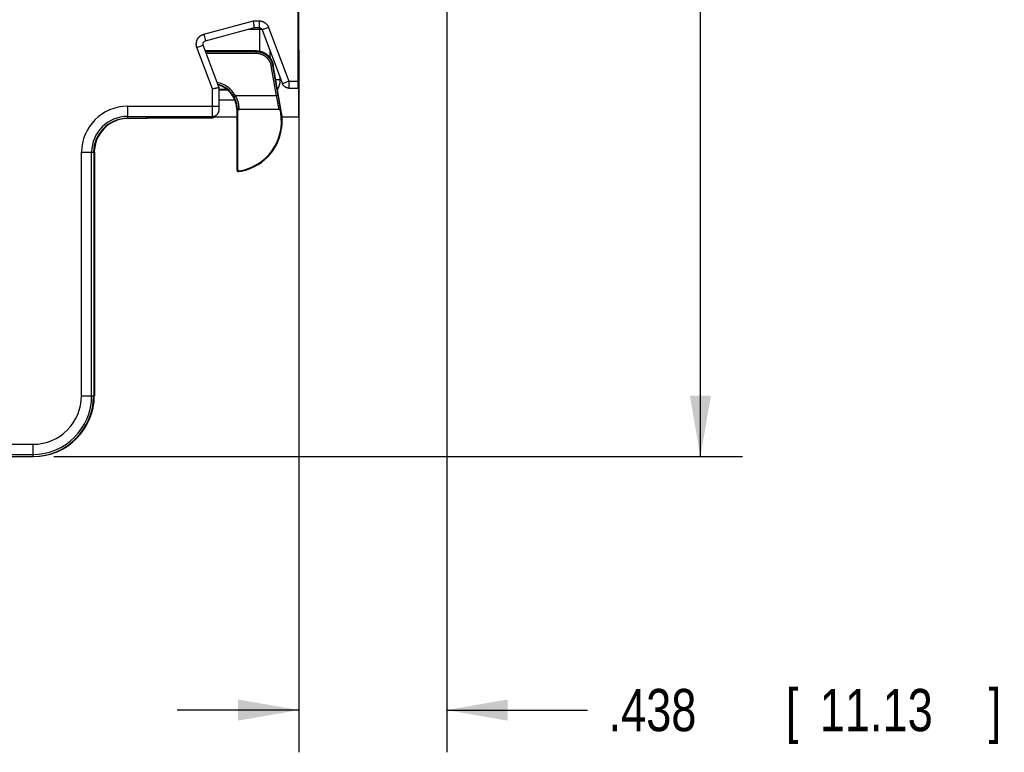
# Model space of a CAD drawing. Header units: inches. Extents: x 0 to 22, y 0 to 17.
# Tile 50 of 59: x 12.8 to 15.7, y 6.5 to 8.6. Entities that reach past the tile are written whole.
import ezdxf

# ---------------------------------------------------------------- set-up
doc = ezdxf.new("R2010")
doc.units = ezdxf.units.IN
doc.header["$LTSCALE"] = 1.21
doc.header["$MEASUREMENT"] = 0
doc.layers.get('0').update_dxf_attribs({"linetype": 'CONTINUOUS'})
doc.layers.add('DIMENSIONS', color=7, linetype='CONTINUOUS')
doc.styles.get("Standard").update_dxf_attribs({"font": 'txt', "width": 0.8})
doc.dimstyles.new('DIMSTYLE_1', dxfattribs={"dimtxt": 0.125, "dimasz": 0.18, "dimexe": 0.18, "dimexo": 0.0625, "dimgap": 0.09, "dimtad": 0, "dimtih": 1, "dimtoh": 1, "dimdec": 3, "dimzin": 4, "dimdsep": 46, "dimtxsty": 'STANDARD', "dimblk": '_FILLED', "dimblk1": '_FILLED', "dimblk2": '_FILLED', "dimcen": 0.09, "dimadec": 0, "dimazin": 0, "dimtp": 0.01, "dimtm": 0.01, "dimtfac": 1, "dimtdec": 3, "dimtofl": 0, "dimtmove": 0, "dimatfit": 3, "dimldrblk": '_FILLED', "dimfxl": 1, "dimtolj": 1, "dimtzin": 4, "dimarcsym": 0})

# ---------------------------------------------------------------- blocks, each defined once
blk = doc.blocks.new('_FILLED')
at = {"color": 0, "linetype": 'BYBLOCK'}
blk.add_solid([(0, 0), (-1, 0.174), (-1, -0.174)], dxfattribs=at)
blk = doc.blocks.new('*D3')
at = {"layer": 'DIMENSIONS', "color": 2, "linetype": 'CONTINUOUS'}
for p, q in [((14.0462, 9.1218), (14.0462, 6.4727)), ((13.6082, 8.5512), (13.6082, 6.4727)), ((13.6082, 6.5977), (13.2482, 6.5977)), ((14.0462, 6.5977), (14.4617, 6.5977))]:
    blk.add_line(p, q, dxfattribs=at)
at = {"layer": 'DIMENSIONS', "color": 2, "linetype": 'CONTINUOUS', "xscale": 0.18, "yscale": 0.18, "zscale": 0.18}
blk.add_blockref('_FILLED', (13.6082, 6.5977), dxfattribs=at)
at = {"layer": 'DIMENSIONS', "color": 2, "linetype": 'CONTINUOUS', "xscale": 0.18, "yscale": 0.18, "zscale": 0.18, "rotation": 180}
blk.add_blockref('_FILLED', (14.0462, 6.5977), dxfattribs=at)
at = {"layer": 'DIMENSIONS', "color": 2, "linetype": 'CONTINUOUS', "width": 0.8}
for s, p in [('.438', (14.5242, 6.5352)), ('[', (15.0492, 6.5352)), ('11.13', (15.1492, 6.5352)), (']', (15.6492, 6.5352))]:
    blk.add_text(s, height=0.125, dxfattribs=at).set_placement(p)
blk = doc.blocks.new('*D4')
at = {"layer": 'DIMENSIONS', "color": 2, "linetype": 'CONTINUOUS'}
for p, q in [((13.2806, 13.3636), (14.9212, 13.3636)), ((14.7962, 13.3636), (14.7962, 10.5866)), ((14.7962, 7.3479), (14.7962, 10.3366)), ((12.8837, 7.3479), (14.9212, 7.3479))]:
    blk.add_line(p, q, dxfattribs=at)
at = {"layer": 'DIMENSIONS', "color": 2, "linetype": 'CONTINUOUS', "xscale": 0.18, "yscale": 0.18, "zscale": 0.18}
for p, rotation in [((14.7962, 13.3636), 90), ((14.7962, 7.3479), 270)]:
    blk.add_blockref('_FILLED', p, dxfattribs=dict(at, rotation=rotation))
at = {"layer": 'DIMENSIONS', "color": 2, "linetype": 'CONTINUOUS', "width": 0.8}
for s, p in [('6.016', (14.1337, 10.3991)), ('[', (14.7587, 10.3991)), ('152.8', (14.8587, 10.3991)), (']', (15.3587, 10.3991))]:
    blk.add_text(s, height=0.125, dxfattribs=at).set_placement(p)

msp = doc.modelspace()

# ---------------------------------------------------------------- linework, layer by layer
at = {"color": 7, "linetype": 'CONTINUOUS'}
for p, q in [((13.6062, 8.4377), (13.6062, 13.3605)), ((13.6082, 8.3524), (13.6082, 9.1629)), ((13.327, 8.5971), (13.474, 8.6365)), ((13.474, 8.6365), (13.4906, 8.6365)), ((13.4906, 8.6365), (13.4906, 8.6165)), ((13.327, 8.5971), (13.3321, 8.5777)), ((13.3321, 8.5777), (13.4767, 8.6165)), ((13.4594, 8.6118), (13.499, 8.6118)), ((13.4767, 8.6165), (13.4906, 8.6165)), ((13.4923, 8.5468), (13.4923, 8.6163)), ((13.5187, 8.617), (13.4999, 8.61)), ((13.4999, 8.61), (13.5597, 8.4507)), ((13.5187, 8.617), (13.5784, 8.4578)), ((13.3066, 8.5576), (13.3254, 8.5646)), ((13.3725, 8.4389), (13.3254, 8.5646)), ((13.3525, 8.4353), (13.3066, 8.5576)), ((13.4827, 8.5478), (13.3317, 8.5478)), ((13.3323, 8.5461), (13.4813, 8.5461)), ((13.3342, 8.5411), (13.4813, 8.5411)), ((13.4813, 8.5461), (13.4827, 8.5478)), ((13.4813, 8.5461), (13.4813, 8.5411)), ((13.5223, 8.5503), (13.5223, 8.5283)), ((13.5231, 8.5272), (13.5231, 8.5482)), ((13.5306, 8.5048), (13.532, 8.5064)), ((13.5569, 8.3648), (13.532, 8.5064)), ((13.5306, 8.5048), (13.5257, 8.5039)), ((13.5257, 8.5039), (13.5414, 8.4147)), ((13.5306, 8.5048), (13.5463, 8.4156)), ((13.5397, 8.4629), (13.5531, 8.4629)), ((13.5531, 8.4629), (13.5531, 8.4682)), ((13.5784, 8.4578), (13.5597, 8.4507)), ((13.5784, 8.4578), (13.6062, 8.4578)), ((13.5784, 8.4578), (13.5784, 8.4377)), ((13.3525, 8.3839), (13.3525, 8.4353)), ((13.3725, 8.3814), (13.3725, 8.4389)), ((13.3956, 8.4337), (13.3725, 8.4337)), ((13.3725, 8.4329), (13.3966, 8.4329)), ((13.5784, 8.4377), (13.6062, 8.4377)), ((13.3725, 8.4029), (13.4187, 8.4029)), ((13.4161, 8.4123), (13.4204, 8.4147)), ((13.5414, 8.4147), (13.4204, 8.4148)), ((13.5463, 8.4156), (13.5414, 8.4147)), ((13.1012, 8.3839), (13.3725, 8.3839)), ((13.1012, 8.3839), (13.1012, 8.3479)), ((13.3724, 8.3761), (13.3725, 8.3772)), ((13.3724, 8.3752), (13.3724, 8.3761)), ((13.3724, 8.3747), (13.3724, 8.3752)), ((13.3724, 8.3743), (13.3724, 8.3747)), ((13.3724, 8.3739), (13.3724, 8.3743)), ((13.3725, 8.3791), (13.3725, 8.3814)), ((13.3725, 8.3772), (13.3725, 8.3791)), ((13.4263, 8.3748), (13.4242, 8.3748)), ((13.4242, 8.3748), (13.4242, 8.3445)), ((13.4268, 8.3697), (13.4267, 8.3697)), ((13.4268, 8.3697), (13.4268, 8.1981)), ((13.5484, 8.3748), (13.4318, 8.3748)), ((13.5534, 8.3706), (13.5534, 8.3706)), ((13.5545, 8.3644), (13.5534, 8.3706)), ((13.5545, 8.3644), (13.5569, 8.3648)), ((13.1012, 8.3539), (13.3523, 8.3539)), ((13.1584, 8.3479), (13.1012, 8.3479)), ((13.1562, 8.3479), (13.1567, 8.3484)), ((13.3469, 8.3484), (13.1567, 8.3484)), ((13.1584, 8.3484), (13.1584, 8.3479)), ((13.1589, 8.3484), (13.1584, 8.3479)), ((13.3469, 8.3484), (13.3523, 8.3539)), ((13.3588, 8.3524), (13.4242, 8.3524)), ((13.3611, 8.3543), (13.3665, 8.3597)), ((13.4242, 8.3445), (13.4243, 8.3445)), ((13.4244, 8.3436), (13.4244, 8.3436)), ((13.4245, 8.3435), (13.4245, 8.3434)), ((13.4245, 8.3434), (13.4245, 8.3433)), ((13.4245, 8.3433), (13.4245, 8.3431)), ((13.4245, 8.3431), (13.4245, 8.3429)), ((13.4245, 8.3429), (13.4245, 8.3426)), ((13.4245, 8.3426), (13.4245, 8.3422)), ((13.4245, 8.3422), (13.4245, 8.3417)), ((13.4245, 8.3417), (13.4246, 8.3408)), ((13.4246, 8.3408), (13.4246, 8.3398)), ((13.4246, 8.3398), (13.4246, 8.3381)), ((13.4246, 8.3381), (13.4247, 8.3364)), ((13.4247, 8.3364), (13.4247, 8.3343)), ((13.4247, 8.3343), (13.4247, 8.3317)), ((13.4247, 8.3317), (13.4247, 8.3295)), ((13.5586, 8.3524), (13.6082, 8.3524)), ((13.5586, 8.3332), (13.5587, 8.3344)), ((13.5587, 8.3355), (13.5588, 8.3364)), ((13.5587, 8.3344), (13.5587, 8.3355)), ((13.5588, 8.3388), (13.5589, 8.343)), ((13.5588, 8.3377), (13.5588, 8.3388)), ((13.5588, 8.3364), (13.5588, 8.3377)), ((13.5589, 8.3434), (13.5589, 8.3436)), ((13.5589, 8.3433), (13.5589, 8.3434)), ((13.5589, 8.343), (13.5589, 8.3433)), ((13.559, 8.3447), (13.5591, 8.3447)), ((13.4247, 8.3295), (13.4248, 8.3269)), ((13.4248, 8.3269), (13.4248, 8.3239)), ((13.4248, 8.3239), (13.4248, 8.3206)), ((13.4248, 8.3206), (13.4248, 8.1958)), ((12.9651, 8.2477), (13.0011, 8.2477)), ((12.9651, 7.5278), (12.9651, 8.2477)), ((12.9951, 7.5278), (12.9951, 8.2477)), ((13.0011, 8.2477), (13.0011, 7.5278)), ((13.0031, 8.2477), (13.0031, 7.5278)), ((12.9651, 7.5278), (13.0011, 7.5278)), ((10.4518, 7.3839), (12.8212, 7.3839)), ((12.8212, 7.3839), (12.8212, 7.3479)), ((10.4481, 7.3479), (12.8232, 7.3479)), ((10.4487, 7.3539), (12.8212, 7.3539))]:
    msp.add_line(p, q, dxfattribs=at)
for points in [[(13.4906, 8.6165), (13.4911, 8.6165), (13.4916, 8.6164), (13.4922, 8.6163), (13.4928, 8.6162), (13.4934, 8.6161), (13.4939, 8.6159), (13.4945, 8.6157), (13.495, 8.6154), (13.4955, 8.6152), (13.496, 8.6149), (13.4965, 8.6145), (13.497, 8.6142), (13.4974, 8.6138), (13.4978, 8.6134), (13.4982, 8.6129), (13.4986, 8.6125), (13.4989, 8.612), (13.4992, 8.6115), (13.4995, 8.611), (13.4997, 8.6104), (13.4999, 8.61)], [(13.3254, 8.5646), (13.3252, 8.5651), (13.325, 8.5656), (13.3249, 8.5662), (13.3248, 8.5668), (13.3248, 8.5674), (13.3247, 8.568), (13.3248, 8.5686), (13.3248, 8.5692), (13.3249, 8.5698), (13.325, 8.5704), (13.3252, 8.571), (13.3254, 8.5716), (13.3256, 8.5721), (13.3258, 8.5727), (13.3261, 8.5732), (13.3265, 8.5737), (13.3268, 8.5742), (13.3272, 8.5746), (13.3276, 8.5751), (13.328, 8.5755), (13.3285, 8.5759), (13.329, 8.5763), (13.3295, 8.5766), (13.33, 8.5769), (13.3305, 8.5772), (13.3311, 8.5774), (13.3317, 8.5776), (13.3321, 8.5777)], [(13.3665, 8.3597), (13.3666, 8.3599), (13.367, 8.3603), (13.3674, 8.3607), (13.3678, 8.3611), (13.3681, 8.3616), (13.3684, 8.362), (13.3687, 8.3624), (13.369, 8.3629), (13.3693, 8.3633), (13.3696, 8.3637), (13.3698, 8.3641), (13.37, 8.3646), (13.3703, 8.365), (13.3705, 8.3654), (13.3707, 8.3658), (13.3708, 8.3662), (13.371, 8.3667), (13.3711, 8.3671), (13.3713, 8.3674), (13.3714, 8.3678), (13.3715, 8.3682), (13.3716, 8.3686), (13.3717, 8.3689), (13.3718, 8.3693), (13.3719, 8.3696), (13.372, 8.37), (13.372, 8.3703), (13.3721, 8.3706), (13.3721, 8.3709), (13.3722, 8.3711), (13.3722, 8.3714), (13.3722, 8.3716), (13.3722, 8.3718), (13.3723, 8.372), (13.3723, 8.3722), (13.3723, 8.3724), (13.3723, 8.3726), (13.3723, 8.3728), (13.3723, 8.3729), (13.3723, 8.3731), (13.3724, 8.3733), (13.3724, 8.3735), (13.3724, 8.3739)], [(13.4244, 8.3436), (13.4244, 8.3436), (13.4244, 8.3436), (13.4245, 8.3436), (13.4245, 8.3436), (13.4245, 8.3435)], [(13.5573, 8.3188), (13.5575, 8.3199), (13.5576, 8.3212), (13.5578, 8.3224), (13.5579, 8.3236), (13.558, 8.3248), (13.5581, 8.3258), (13.5582, 8.3268), (13.5583, 8.3278), (13.5584, 8.3287), (13.5584, 8.3295), (13.5585, 8.3303), (13.5585, 8.3311), (13.5586, 8.3318), (13.5586, 8.3332)], [(13.5589, 8.3436), (13.5589, 8.3437), (13.5589, 8.3437), (13.5589, 8.3438), (13.5589, 8.3438), (13.5589, 8.3438), (13.5589, 8.3438), (13.5589, 8.3438)]]:
    msp.add_lwpolyline(points, dxfattribs=at)
for centre, radius, start, end in [((13.3492, 8.3748), 0.0817, 29.3329, 77.6842), ((13.3492, 8.3748), 0.0767, 29.3302, 75.2332), ((13.3492, 8.3748), 0.075, 0, 74.3291), ((13.1012, 8.2477), 0.1361, 90, 180), ((13.4092, 8.3387), 0.1475, 279.099, 10), ((13.4092, 8.3387), 0.15, 2.2734, 10), ((13.1012, 8.2477), 0.1061, 90, 180), ((13.1012, 8.2477), 0.1002, 90, 180), ((13.1032, 8.2477), 0.1002, 90, 180), ((13.4092, 8.3387), 0.1494, 278.1831, 352.342), ((13.4298, 8.1958), 0.005, 180.029, 278.1541), ((12.8212, 7.5278), 0.1798, 270, 360), ((12.8212, 7.5278), 0.1739, 270, 360), ((12.8212, 7.5278), 0.1439, 270, 360), ((12.8232, 7.5278), 0.1798, 270, 360)]:
    msp.add_arc(centre, radius, start, end, dxfattribs=at)
for points, knots in [([(13.4767, 8.6165), (13.4767, 8.6165), (13.4767, 8.6165), (13.4767, 8.6165), (13.4766, 8.6167), (13.4766, 8.6168), (13.4766, 8.617), (13.4766, 8.6173), (13.4765, 8.6176), (13.4765, 8.618), (13.4764, 8.6184), (13.4764, 8.6189), (13.4763, 8.6194), (13.4762, 8.6199), (13.4761, 8.6205), (13.4761, 8.6212), (13.476, 8.6218), (13.4759, 8.6225), (13.4758, 8.6233), (13.4757, 8.6241), (13.4756, 8.6249), (13.4755, 8.6258), (13.4753, 8.6266), (13.4752, 8.6275), (13.4751, 8.6285), (13.475, 8.6294), (13.4748, 8.6304), (13.4747, 8.6314), (13.4746, 8.6324), (13.4744, 8.6334), (13.4743, 8.6344), (13.4742, 8.6354), (13.4741, 8.6361), (13.474, 8.6365)], [0, 0, 0, 0, 0.000336, 0.003344, 0.008942, 0.017108, 0.02784, 0.041109, 0.056863, 0.075078, 0.095728, 0.118739, 0.144036, 0.17161, 0.201371, 0.233205, 0.267078, 0.302919, 0.340593, 0.379988, 0.42108, 0.463722, 0.507749, 0.553124, 0.599727, 0.647375, 0.695954, 0.745405, 0.795532, 0.846147, 0.897197, 0.94854, 1, 1, 1, 1]), ([(13.4906, 8.6365), (13.491, 8.6365), (13.4919, 8.6364), (13.4933, 8.6364), (13.4946, 8.6362), (13.4959, 8.636), (13.4972, 8.6357), (13.4986, 8.6354), (13.4998, 8.635), (13.5011, 8.6346), (13.5024, 8.6341), (13.5036, 8.6335), (13.5048, 8.6329), (13.506, 8.6322), (13.5071, 8.6315), (13.5082, 8.6307), (13.5093, 8.6299), (13.5103, 8.6291), (13.5113, 8.6281), (13.5123, 8.6272), (13.5132, 8.6262), (13.514, 8.6252), (13.5149, 8.6241), (13.5156, 8.623), (13.5163, 8.6218), (13.517, 8.6207), (13.5176, 8.6195), (13.5182, 8.6183), (13.5185, 8.6174), (13.5187, 8.617)], [0, 0, 0, 0, 0.036916, 0.073917, 0.11098, 0.148078, 0.185185, 0.222277, 0.25935, 0.29642, 0.333498, 0.370581, 0.407662, 0.444736, 0.481806, 0.518878, 0.555951, 0.593019, 0.630075, 0.667118, 0.70416, 0.741213, 0.778285, 0.815361, 0.852418, 0.889433, 0.926383, 0.963246, 1, 1, 1, 1]), ([(13.3066, 8.5576), (13.3065, 8.558), (13.3062, 8.5589), (13.3058, 8.5602), (13.3054, 8.5615), (13.3052, 8.5629), (13.305, 8.5643), (13.3048, 8.5657), (13.3047, 8.5671), (13.3047, 8.5684), (13.3048, 8.5698), (13.3049, 8.5712), (13.3051, 8.5726), (13.3053, 8.574), (13.3056, 8.5753), (13.306, 8.5767), (13.3064, 8.578), (13.3069, 8.5793), (13.3074, 8.5806), (13.308, 8.5818), (13.3087, 8.583), (13.3094, 8.5842), (13.3102, 8.5854), (13.311, 8.5865), (13.3119, 8.5876), (13.3128, 8.5886), (13.3138, 8.5896), (13.3148, 8.5906), (13.3159, 8.5914), (13.317, 8.5923), (13.3181, 8.5931), (13.3193, 8.5938), (13.3205, 8.5945), (13.3218, 8.5951), (13.323, 8.5957), (13.3243, 8.5962), (13.3256, 8.5967), (13.3265, 8.5969), (13.327, 8.5971)], [0, 0, 0, 0, 0.027678, 0.055421, 0.083211, 0.111027, 0.138849, 0.166658, 0.194451, 0.222238, 0.250028, 0.277821, 0.305612, 0.333399, 0.361181, 0.388961, 0.416738, 0.444516, 0.472293, 0.500071, 0.52785, 0.55563, 0.583411, 0.611194, 0.63898, 0.666771, 0.694566, 0.722365, 0.750163, 0.777955, 0.805744, 0.833538, 0.861342, 0.889146, 0.916931, 0.94468, 0.972375, 1, 1, 1, 1]), ([(13.4813, 8.5461), (13.482, 8.5461), (13.4833, 8.5461), (13.4853, 8.5459), (13.4873, 8.5457), (13.4893, 8.5455), (13.4913, 8.5451), (13.4932, 8.5447), (13.4951, 8.5442), (13.497, 8.5436), (13.4989, 8.5429), (13.5008, 8.5422), (13.5026, 8.5414), (13.5044, 8.5405), (13.5061, 8.5395), (13.5078, 8.5385), (13.5095, 8.5374), (13.5111, 8.5363), (13.5127, 8.535), (13.5142, 8.5338), (13.5157, 8.5324), (13.5171, 8.531), (13.5185, 8.5296), (13.5198, 8.5281), (13.5211, 8.5265), (13.5222, 8.5249), (13.5233, 8.5232), (13.5244, 8.5215), (13.5254, 8.5198), (13.5263, 8.518), (13.5271, 8.5162), (13.5279, 8.5144), (13.5286, 8.5125), (13.5292, 8.5106), (13.5297, 8.5087), (13.5302, 8.5067), (13.5305, 8.5054), (13.5306, 8.5048)], [0, 0, 0, 0, 0.028588, 0.057176, 0.085765, 0.114351, 0.142937, 0.17152, 0.200102, 0.22868, 0.257254, 0.285823, 0.314391, 0.34296, 0.371526, 0.400084, 0.428639, 0.457194, 0.48575, 0.514305, 0.542857, 0.571407, 0.599957, 0.628512, 0.657074, 0.685641, 0.714205, 0.742771, 0.771341, 0.799917, 0.828496, 0.857075, 0.885656, 0.914239, 0.942825, 0.971412, 1, 1, 1, 1]), ([(13.4813, 8.5411), (13.482, 8.5411), (13.4832, 8.5411), (13.485, 8.541), (13.4869, 8.5408), (13.4887, 8.5405), (13.4905, 8.5402), (13.4923, 8.5397), (13.4941, 8.5393), (13.4959, 8.5387), (13.4976, 8.5381), (13.4993, 8.5374), (13.501, 8.5366), (13.5026, 8.5358), (13.5042, 8.5348), (13.5058, 8.5339), (13.5073, 8.5328), (13.5088, 8.5317), (13.5103, 8.5306), (13.5117, 8.5294), (13.513, 8.5281), (13.5143, 8.5268), (13.5155, 8.5254), (13.5167, 8.5239), (13.5178, 8.5225), (13.5189, 8.5209), (13.5199, 8.5194), (13.5208, 8.5178), (13.5216, 8.5162), (13.5224, 8.5145), (13.5231, 8.5128), (13.5238, 8.511), (13.5244, 8.5093), (13.5249, 8.5075), (13.5253, 8.5057), (13.5255, 8.5045), (13.5257, 8.5039)], [0, 0, 0, 0, 0.029303, 0.05866, 0.088057, 0.117479, 0.146912, 0.176342, 0.205756, 0.235152, 0.264544, 0.293944, 0.323365, 0.352805, 0.382248, 0.411687, 0.441124, 0.470563, 0.500003, 0.529442, 0.55888, 0.588317, 0.617755, 0.647199, 0.676639, 0.70606, 0.735461, 0.764853, 0.794249, 0.823661, 0.853089, 0.882521, 0.911942, 0.941339, 0.970696, 1, 1, 1, 1]), ([(13.4827, 8.5478), (13.4834, 8.5478), (13.4847, 8.5477), (13.4867, 8.5476), (13.4887, 8.5474), (13.4907, 8.5471), (13.4926, 8.5468), (13.4946, 8.5463), (13.4965, 8.5458), (13.4984, 8.5452), (13.5003, 8.5446), (13.5022, 8.5438), (13.504, 8.543), (13.5058, 8.5421), (13.5075, 8.5412), (13.5092, 8.5402), (13.5109, 8.5391), (13.5125, 8.5379), (13.5141, 8.5367), (13.5156, 8.5354), (13.5171, 8.5341), (13.5185, 8.5327), (13.5199, 8.5312), (13.5212, 8.5297), (13.5224, 8.5282), (13.5236, 8.5265), (13.5247, 8.5249), (13.5258, 8.5232), (13.5268, 8.5215), (13.5277, 8.5197), (13.5285, 8.5179), (13.5293, 8.516), (13.53, 8.5142), (13.5306, 8.5123), (13.5311, 8.5103), (13.5316, 8.5084), (13.5319, 8.5071), (13.532, 8.5064)], [0, 0, 0, 0, 0.028574, 0.057153, 0.085722, 0.1143, 0.142871, 0.171442, 0.200019, 0.228585, 0.25716, 0.285729, 0.314298, 0.342872, 0.371436, 0.400009, 0.428577, 0.457145, 0.485718, 0.514282, 0.542855, 0.571423, 0.599991, 0.628564, 0.657128, 0.685702, 0.714271, 0.74284, 0.771415, 0.799981, 0.828558, 0.857129, 0.8857, 0.914278, 0.942847, 0.971426, 1, 1, 1, 1]), ([(13.545, 8.4327), (13.5453, 8.4332), (13.5459, 8.4344), (13.5469, 8.4362), (13.5479, 8.4383), (13.5488, 8.4404), (13.5496, 8.4426), (13.5503, 8.4448), (13.551, 8.447), (13.5515, 8.4492), (13.552, 8.4514), (13.5524, 8.4537), (13.5527, 8.456), (13.5529, 8.4583), (13.5531, 8.4606), (13.5531, 8.4621), (13.5531, 8.4629)], [0, 0, 0, 0, 0.053205, 0.12614, 0.199158, 0.272169, 0.345098, 0.417881, 0.490503, 0.563068, 0.635693, 0.708428, 0.781252, 0.854139, 0.927064, 1, 1, 1, 1]), ([(13.5784, 8.4377), (13.578, 8.4377), (13.5774, 8.4378), (13.5763, 8.4378), (13.5753, 8.438), (13.5744, 8.4381), (13.5734, 8.4384), (13.5724, 8.4386), (13.5715, 8.439), (13.5706, 8.4393), (13.5697, 8.4397), (13.5688, 8.4402), (13.568, 8.4407), (13.5672, 8.4412), (13.5664, 8.4417), (13.5656, 8.4423), (13.5649, 8.443), (13.5642, 8.4436), (13.5635, 8.4443), (13.5629, 8.4451), (13.5623, 8.4458), (13.5618, 8.4466), (13.5612, 8.4474), (13.5607, 8.4483), (13.5603, 8.4492), (13.5599, 8.45), (13.5597, 8.4505), (13.5597, 8.4507)], [0, 0, 0, 0, 0.041996, 0.083958, 0.125319, 0.166699, 0.208021, 0.248468, 0.28977, 0.329813, 0.369977, 0.411305, 0.450295, 0.490077, 0.531166, 0.570172, 0.609338, 0.649751, 0.690352, 0.728618, 0.768049, 0.808752, 0.849907, 0.889993, 0.931032, 0.971725, 1, 1, 1, 1]), ([(13.3725, 8.4389), (13.3725, 8.4389), (13.3725, 8.4389), (13.3724, 8.4389), (13.3723, 8.4389), (13.3721, 8.4388), (13.3719, 8.4388), (13.3717, 8.4387), (13.3714, 8.4387), (13.371, 8.4386), (13.3706, 8.4385), (13.3701, 8.4385), (13.3696, 8.4384), (13.3691, 8.4383), (13.3685, 8.4382), (13.3679, 8.438), (13.3672, 8.4379), (13.3665, 8.4378), (13.3657, 8.4377), (13.3649, 8.4375), (13.3641, 8.4374), (13.3633, 8.4372), (13.3624, 8.4371), (13.3615, 8.4369), (13.3605, 8.4367), (13.3596, 8.4365), (13.3586, 8.4364), (13.3576, 8.4362), (13.3566, 8.436), (13.3556, 8.4358), (13.3546, 8.4356), (13.3535, 8.4354), (13.3529, 8.4353), (13.3525, 8.4353)], [0, 0, 0, 0, 0.00033, 0.003306, 0.00885, 0.016941, 0.027577, 0.040734, 0.056362, 0.074438, 0.094942, 0.117806, 0.142953, 0.170381, 0.200007, 0.231721, 0.265481, 0.301234, 0.338845, 0.378198, 0.419273, 0.46193, 0.506004, 0.551446, 0.59815, 0.64593, 0.69466, 0.744287, 0.794612, 0.845442, 0.896719, 0.948298, 1, 1, 1, 1]), ([(13.4263, 8.3748), (13.4263, 8.375), (13.4263, 8.3756), (13.4262, 8.3765), (13.4262, 8.3774), (13.4261, 8.3784), (13.426, 8.3795), (13.4259, 8.3806), (13.4258, 8.3817), (13.4257, 8.3829), (13.4255, 8.3841), (13.4253, 8.3853), (13.4251, 8.3866), (13.4249, 8.3879), (13.4247, 8.3892), (13.4244, 8.3905), (13.4241, 8.3919), (13.4237, 8.3932), (13.4233, 8.3946), (13.4229, 8.396), (13.4225, 8.3974), (13.422, 8.3989), (13.4215, 8.4003), (13.421, 8.4018), (13.4204, 8.4032), (13.4198, 8.4047), (13.4191, 8.4062), (13.4184, 8.4077), (13.4177, 8.4092), (13.4169, 8.4108), (13.4163, 8.4118), (13.4161, 8.4123)], [0, 0, 0, 0, 0.021251, 0.043979, 0.068118, 0.093591, 0.120304, 0.148167, 0.177097, 0.207021, 0.237886, 0.269646, 0.302233, 0.335556, 0.369537, 0.404165, 0.439454, 0.475387, 0.511923, 0.549036, 0.586726, 0.625006, 0.663899, 0.703437, 0.743643, 0.784522, 0.826082, 0.868362, 0.911411, 0.955276, 1, 1, 1, 1]), ([(13.4313, 8.3792), (13.4313, 8.3795), (13.4313, 8.38), (13.4312, 8.3809), (13.4312, 8.3818), (13.4311, 8.3828), (13.431, 8.3838), (13.4309, 8.3848), (13.4308, 8.3859), (13.4306, 8.3871), (13.4304, 8.3883), (13.4302, 8.3895), (13.43, 8.3907), (13.4298, 8.392), (13.4295, 8.3933), (13.4291, 8.3946), (13.4288, 8.3959), (13.4284, 8.3973), (13.428, 8.3986), (13.4275, 8.4), (13.427, 8.4014), (13.4265, 8.4028), (13.4259, 8.4043), (13.4253, 8.4057), (13.4246, 8.4072), (13.4239, 8.4087), (13.4231, 8.4102), (13.4223, 8.4117), (13.4214, 8.4132), (13.4207, 8.4142), (13.4204, 8.4148)], [0, 0, 0, 0, 0.021322, 0.044203, 0.068571, 0.094349, 0.121457, 0.149813, 0.179333, 0.20994, 0.241572, 0.274176, 0.307684, 0.342015, 0.377118, 0.413003, 0.449683, 0.487122, 0.525267, 0.564111, 0.603693, 0.644061, 0.685264, 0.727349, 0.770327, 0.814199, 0.859013, 0.904856, 0.951809, 1, 1, 1, 1]), ([(13.5414, 8.4147), (13.5415, 8.4142), (13.5417, 8.413), (13.5421, 8.4113), (13.5424, 8.4096), (13.5427, 8.4079), (13.5431, 8.4062), (13.5434, 8.4046), (13.5437, 8.4029), (13.544, 8.4013), (13.5443, 8.3997), (13.5446, 8.3981), (13.5449, 8.3966), (13.5452, 8.3951), (13.5455, 8.3936), (13.5457, 8.3922), (13.546, 8.3908), (13.5462, 8.3895), (13.5464, 8.3882), (13.5467, 8.3869), (13.5469, 8.3857), (13.5471, 8.3846), (13.5473, 8.3835), (13.5475, 8.3825), (13.5476, 8.3815), (13.5478, 8.3806), (13.5479, 8.3798), (13.548, 8.379), (13.5481, 8.3783), (13.5482, 8.3776), (13.5483, 8.377), (13.5484, 8.3765), (13.5485, 8.376), (13.5485, 8.3757), (13.5485, 8.3753), (13.5486, 8.3751), (13.5486, 8.3749), (13.5486, 8.3748), (13.5485, 8.3748), (13.5485, 8.3748)], [0, 0, 0, 0, 0.043167, 0.086215, 0.129065, 0.171642, 0.21387, 0.255675, 0.296977, 0.3377, 0.377767, 0.417106, 0.455635, 0.493278, 0.529966, 0.565644, 0.600257, 0.633748, 0.666059, 0.697132, 0.726913, 0.755353, 0.78241, 0.80804, 0.832198, 0.854845, 0.875949, 0.895483, 0.913414, 0.92971, 0.944344, 0.957295, 0.968545, 0.978078, 0.985884, 0.991955, 0.996291, 0.998915, 1, 1, 1, 1]), ([(13.5463, 8.4156), (13.5464, 8.415), (13.5466, 8.4137), (13.547, 8.4119), (13.5473, 8.41), (13.5476, 8.4081), (13.5479, 8.4063), (13.5482, 8.4045), (13.5486, 8.4027), (13.5489, 8.4009), (13.5492, 8.3991), (13.5494, 8.3974), (13.5497, 8.3957), (13.55, 8.394), (13.5503, 8.3924), (13.5505, 8.3908), (13.5508, 8.3893), (13.551, 8.3878), (13.5513, 8.3864), (13.5515, 8.385), (13.5517, 8.3837), (13.5519, 8.3824), (13.5521, 8.3812), (13.5523, 8.38), (13.5524, 8.3789), (13.5526, 8.3779), (13.5527, 8.3769), (13.5529, 8.376), (13.553, 8.3751), (13.5531, 8.3744), (13.5532, 8.3737), (13.5533, 8.373), (13.5533, 8.3725), (13.5534, 8.372), (13.5534, 8.3716), (13.5535, 8.3712), (13.5535, 8.371), (13.5535, 8.3708), (13.5535, 8.3707), (13.5535, 8.3706), (13.5534, 8.3706)], [0, 0, 0, 0, 0.041952, 0.083782, 0.125418, 0.16679, 0.207829, 0.24847, 0.288654, 0.328319, 0.367398, 0.405822, 0.443518, 0.480414, 0.516439, 0.551536, 0.585651, 0.61873, 0.650722, 0.681573, 0.711233, 0.73965, 0.766781, 0.792586, 0.817025, 0.840055, 0.861641, 0.881757, 0.900378, 0.917471, 0.933004, 0.946948, 0.959286, 0.970005, 0.979094, 0.986543, 0.992337, 0.996477, 0.998983, 1, 1, 1, 1]), ([(13.3523, 8.3539), (13.3523, 8.3539), (13.3523, 8.3539), (13.3524, 8.3541), (13.3524, 8.3542), (13.3524, 8.3545), (13.3524, 8.3548), (13.3524, 8.3552), (13.3524, 8.3556), (13.3524, 8.3561), (13.3524, 8.3566), (13.3524, 8.3572), (13.3524, 8.3578), (13.3524, 8.3586), (13.3524, 8.3593), (13.3524, 8.3601), (13.3524, 8.361), (13.3525, 8.3619), (13.3525, 8.3629), (13.3525, 8.3639), (13.3525, 8.3649), (13.3525, 8.366), (13.3525, 8.3671), (13.3525, 8.3682), (13.3525, 8.3694), (13.3525, 8.3706), (13.3525, 8.3719), (13.3525, 8.3732), (13.3525, 8.3744), (13.3525, 8.3758), (13.3525, 8.3771), (13.3525, 8.3784), (13.3525, 8.3798), (13.3525, 8.3811), (13.3525, 8.3825), (13.3525, 8.3834), (13.3525, 8.3839)], [0, 0, 0, 0, 0.00186, 0.005793, 0.011797, 0.019861, 0.02997, 0.042104, 0.056238, 0.072346, 0.090391, 0.110335, 0.132131, 0.155735, 0.181099, 0.208177, 0.236908, 0.267231, 0.299083, 0.332396, 0.367103, 0.403132, 0.440407, 0.478848, 0.518374, 0.558904, 0.600355, 0.64264, 0.685669, 0.729351, 0.773597, 0.818317, 0.863416, 0.908796, 0.95436, 1, 1, 1, 1]), ([(13.4263, 8.3748), (13.4263, 8.3749), (13.4263, 8.3751), (13.4264, 8.3754), (13.4264, 8.3757), (13.4265, 8.376), (13.4266, 8.3763), (13.4268, 8.3766), (13.4269, 8.3769), (13.4271, 8.3771), (13.4273, 8.3774), (13.4275, 8.3777), (13.4278, 8.3779), (13.428, 8.3781), (13.4283, 8.3783), (13.4286, 8.3785), (13.4289, 8.3786), (13.4292, 8.3788), (13.4296, 8.3789), (13.4299, 8.379), (13.4303, 8.3791), (13.4306, 8.3791), (13.431, 8.3792), (13.4312, 8.3792), (13.4313, 8.3792)], [0, 0, 0, 0, 0.042661, 0.085409, 0.128298, 0.17138, 0.2147, 0.258299, 0.302213, 0.346468, 0.391085, 0.436076, 0.481445, 0.527191, 0.573302, 0.61976, 0.666543, 0.713619, 0.760955, 0.808509, 0.856238, 0.904096, 0.952033, 1, 1, 1, 1]), ([(13.4267, 8.3697), (13.4267, 8.3697), (13.4266, 8.3698), (13.4266, 8.3699), (13.4266, 8.3701), (13.4265, 8.3703), (13.4265, 8.3707), (13.4265, 8.371), (13.4265, 8.3715), (13.4264, 8.372), (13.4264, 8.3726), (13.4264, 8.3733), (13.4263, 8.374), (13.4263, 8.3745), (13.4263, 8.3748)], [0, 0, 0, 0, 0.009301, 0.031046, 0.066487, 0.115907, 0.179374, 0.256799, 0.348015, 0.452789, 0.57083, 0.701739, 0.845002, 1, 1, 1, 1]), ([(13.4267, 8.3697), (13.4267, 8.3699), (13.4267, 8.3701), (13.4267, 8.3705), (13.4268, 8.3708), (13.4269, 8.3712), (13.427, 8.3715), (13.4271, 8.3718), (13.4273, 8.3721), (13.4275, 8.3725), (13.4277, 8.3727), (13.4279, 8.373), (13.4281, 8.3733), (13.4284, 8.3735), (13.4287, 8.3738), (13.429, 8.374), (13.4293, 8.3741), (13.4296, 8.3743), (13.4299, 8.3744), (13.4303, 8.3746), (13.4306, 8.3746), (13.431, 8.3747), (13.4313, 8.3747), (13.4316, 8.3748), (13.4317, 8.3748)], [0, 0, 0, 0, 0.045459, 0.090918, 0.136377, 0.181836, 0.227294, 0.272752, 0.318209, 0.363666, 0.409122, 0.454577, 0.500032, 0.545486, 0.590939, 0.636392, 0.681845, 0.727296, 0.772748, 0.818199, 0.863649, 0.9091, 0.95455, 1, 1, 1, 1]), ([(13.4318, 8.3748), (13.4316, 8.3748), (13.4314, 8.3747), (13.431, 8.3747), (13.4307, 8.3746), (13.4303, 8.3746), (13.43, 8.3744), (13.4297, 8.3743), (13.4294, 8.3741), (13.4291, 8.374), (13.4288, 8.3738), (13.4285, 8.3735), (13.4282, 8.3733), (13.428, 8.373), (13.4278, 8.3727), (13.4275, 8.3725), (13.4274, 8.3721), (13.4272, 8.3718), (13.4271, 8.3715), (13.427, 8.3712), (13.4269, 8.3708), (13.4268, 8.3705), (13.4268, 8.3701), (13.4268, 8.3699), (13.4268, 8.3697)], [0, 0, 0, 0, 0.045449, 0.090942, 0.136372, 0.181843, 0.227327, 0.272749, 0.318231, 0.363699, 0.409124, 0.454611, 0.500054, 0.545495, 0.590979, 0.636399, 0.681859, 0.727333, 0.772744, 0.818216, 0.863672, 0.909088, 0.954566, 1, 1, 1, 1]), ([(13.4316, 8.3748), (13.4316, 8.3748), (13.4316, 8.3749), (13.4316, 8.3751), (13.4315, 8.3753), (13.4315, 8.3756), (13.4315, 8.3759), (13.4315, 8.3763), (13.4314, 8.3768), (13.4314, 8.3773), (13.4314, 8.3779), (13.4313, 8.3785), (13.4313, 8.379), (13.4313, 8.3792)], [0, 0, 0, 0, 0.022409, 0.058524, 0.108524, 0.172408, 0.250119, 0.341564, 0.446629, 0.565181, 0.697061, 0.842074, 1, 1, 1, 1]), ([(13.5534, 8.3706), (13.5533, 8.3707), (13.5533, 8.371), (13.5532, 8.3713), (13.5531, 8.3716), (13.5529, 8.3719), (13.5528, 8.3723), (13.5526, 8.3725), (13.5524, 8.3728), (13.5521, 8.3731), (13.5519, 8.3733), (13.5516, 8.3736), (13.5514, 8.3738), (13.5511, 8.374), (13.5508, 8.3742), (13.5505, 8.3743), (13.5501, 8.3745), (13.5498, 8.3746), (13.5495, 8.3746), (13.5491, 8.3747), (13.5488, 8.3747), (13.5485, 8.3748), (13.5484, 8.3748)], [0, 0, 0, 0, 0.049983, 0.099998, 0.149959, 0.199975, 0.249962, 0.299949, 0.349968, 0.399935, 0.449957, 0.499949, 0.549942, 0.599968, 0.64994, 0.699968, 0.749965, 0.799963, 0.849993, 0.89997, 0.95, 1, 1, 1, 1]), ([(13.5534, 8.3706), (13.5534, 8.3707), (13.5534, 8.371), (13.5533, 8.3713), (13.5532, 8.3716), (13.553, 8.3719), (13.5528, 8.3723), (13.5527, 8.3725), (13.5525, 8.3728), (13.5522, 8.3731), (13.552, 8.3733), (13.5517, 8.3736), (13.5515, 8.3738), (13.5512, 8.374), (13.5509, 8.3742), (13.5505, 8.3743), (13.5502, 8.3745), (13.5499, 8.3746), (13.5496, 8.3746), (13.5492, 8.3747), (13.5489, 8.3747), (13.5486, 8.3748), (13.5485, 8.3748)], [0, 0, 0, 0, 0.050006, 0.100011, 0.150017, 0.200021, 0.250025, 0.300028, 0.35003, 0.400032, 0.450033, 0.500033, 0.550032, 0.600031, 0.650029, 0.700026, 0.750022, 0.800019, 0.850014, 0.90001, 0.950005, 1, 1, 1, 1]), ([(13.3611, 8.3543), (13.3609, 8.3542), (13.3606, 8.3538), (13.3599, 8.3533), (13.3592, 8.3526), (13.3583, 8.352), (13.3575, 8.3515), (13.3566, 8.3509), (13.3557, 8.3505), (13.3548, 8.3501), (13.3539, 8.3497), (13.3529, 8.3494), (13.3519, 8.3491), (13.3509, 8.3488), (13.3499, 8.3487), (13.3489, 8.3485), (13.3479, 8.3485), (13.3473, 8.3484), (13.3469, 8.3484)], [0, 0, 0, 0, 0.033542, 0.097895, 0.162438, 0.226986, 0.291428, 0.355892, 0.420341, 0.484718, 0.549058, 0.613501, 0.677968, 0.742371, 0.806747, 0.871201, 0.935648, 1, 1, 1, 1]), ([(13.3523, 8.3539), (13.3527, 8.3539), (13.3533, 8.3539), (13.3544, 8.354), (13.3554, 8.3541), (13.3564, 8.3543), (13.3573, 8.3545), (13.3583, 8.3548), (13.3593, 8.3551), (13.3602, 8.3555), (13.3611, 8.3559), (13.362, 8.3564), (13.3629, 8.3569), (13.3638, 8.3574), (13.3646, 8.358), (13.3654, 8.3587), (13.366, 8.3593), (13.3664, 8.3596), (13.3665, 8.3597)], [0, 0, 0, 0, 0.064522, 0.129043, 0.193563, 0.258082, 0.3226, 0.387117, 0.451633, 0.516149, 0.580664, 0.645178, 0.709692, 0.774206, 0.838719, 0.903231, 0.967744, 1, 1, 1, 1]), ([(13.4245, 8.3429), (13.4245, 8.343), (13.4244, 8.3431), (13.4243, 8.3434), (13.4243, 8.3438), (13.4242, 8.3441), (13.4242, 8.3444), (13.4242, 8.3445)], [0, 0, 0, 0, 0.132173, 0.349181, 0.565992, 0.783099, 1, 1, 1, 1]), ([(13.4243, 8.3445), (13.4243, 8.3444), (13.4244, 8.3441), (13.4244, 8.3439), (13.4244, 8.3437), (13.4244, 8.3436)], [0, 0, 0, 0, 0.413258, 0.826515, 1, 1, 1, 1]), ([(13.4243, 8.3445), (13.4244, 8.3445), (13.4244, 8.3444), (13.4244, 8.3444), (13.4244, 8.3442), (13.4244, 8.344), (13.4245, 8.3438), (13.4245, 8.3436), (13.4245, 8.3435)], [0, 0, 0, 0, 0.034611, 0.119515, 0.258424, 0.451813, 0.699241, 1, 1, 1, 1]), ([(13.4244, 8.3436), (13.4244, 8.3436), (13.4244, 8.3435), (13.4245, 8.3434), (13.4245, 8.3434)], [0, 0, 0, 0, 0.98177, 1, 1, 1, 1]), ([(13.4245, 8.3435), (13.4245, 8.3434), (13.4245, 8.3431), (13.4245, 8.3427), (13.4245, 8.3422), (13.4245, 8.3417), (13.4246, 8.3411), (13.4246, 8.3405), (13.4246, 8.3399), (13.4246, 8.3391), (13.4246, 8.3384), (13.4247, 8.3376), (13.4247, 8.3367), (13.4247, 8.3359), (13.4247, 8.3349), (13.4247, 8.334), (13.4247, 8.333), (13.4247, 8.332), (13.4247, 8.331), (13.4247, 8.3299), (13.4248, 8.3288), (13.4248, 8.3277), (13.4248, 8.3265), (13.4248, 8.3254), (13.4248, 8.3242), (13.4248, 8.3231), (13.4248, 8.3219), (13.4248, 8.3207), (13.4248, 8.3199), (13.4248, 8.3195)], [0, 0, 0, 0, 0.015106, 0.03244, 0.051978, 0.07368, 0.097486, 0.123321, 0.151115, 0.180826, 0.212403, 0.245768, 0.28083, 0.317507, 0.355728, 0.395419, 0.43649, 0.478851, 0.522395, 0.56701, 0.612588, 0.659027, 0.706223, 0.754085, 0.802519, 0.851433, 0.900723, 0.950281, 1, 1, 1, 1]), ([(13.5582, 8.3263), (13.5582, 8.3267), (13.5583, 8.3274), (13.5584, 8.3286), (13.5584, 8.3297), (13.5585, 8.3308), (13.5586, 8.3319), (13.5586, 8.333), (13.5587, 8.334), (13.5587, 8.335), (13.5587, 8.3359), (13.5588, 8.3368), (13.5588, 8.3377), (13.5588, 8.3385), (13.5588, 8.3393), (13.5588, 8.34), (13.5589, 8.3407), (13.5589, 8.3413), (13.5589, 8.3419), (13.5589, 8.3424), (13.5589, 8.3429), (13.5589, 8.3433), (13.5589, 8.3436), (13.5589, 8.3437)], [0, 0, 0, 0, 0.066508, 0.133433, 0.198978, 0.263011, 0.325389, 0.385953, 0.444556, 0.501065, 0.555356, 0.60733, 0.656896, 0.703945, 0.748355, 0.790021, 0.828892, 0.864926, 0.898046, 0.928166, 0.95522, 0.979171, 1, 1, 1, 1]), ([(13.559, 8.3447), (13.559, 8.3446), (13.559, 8.3443), (13.559, 8.344), (13.5589, 8.3438), (13.5589, 8.3437)], [0, 0, 0, 0, 0.333335, 0.666669, 1, 1, 1, 1]), ([(13.5589, 8.3437), (13.5589, 8.3438), (13.5589, 8.344), (13.5589, 8.3442), (13.5589, 8.3444), (13.5589, 8.3446), (13.559, 8.3446), (13.559, 8.3447), (13.559, 8.3447)], [0, 0, 0, 0, 0.302084, 0.550132, 0.743567, 0.882053, 0.966215, 1, 1, 1, 1]), ([(13.5589, 8.343), (13.5589, 8.3431), (13.559, 8.3433), (13.559, 8.3435), (13.559, 8.3437)], [0, 0, 0, 0, 0.438108, 1, 1, 1, 1]), ([(13.559, 8.3437), (13.5591, 8.3438), (13.5591, 8.344), (13.5591, 8.3443), (13.5591, 8.3446), (13.5591, 8.3447)], [0, 0, 0, 0, 0.333158, 0.666757, 1, 1, 1, 1]), ([(13.5575, 8.32), (13.5575, 8.3201), (13.5575, 8.3202), (13.5575, 8.3203), (13.5575, 8.3204)], [0, 0, 0, 0, 0.157489, 1, 1, 1, 1]), ([(13.5576, 8.3213), (13.5576, 8.3213), (13.5577, 8.3214), (13.5577, 8.3215), (13.5577, 8.3215)], [0, 0, 0, 0, 0.165539, 1, 1, 1, 1]), ([(13.5577, 8.3215), (13.5577, 8.3219), (13.5578, 8.3226), (13.5579, 8.3238), (13.558, 8.325), (13.5581, 8.3258), (13.5582, 8.3262)], [0, 0, 0, 0, 0.226694, 0.489177, 0.748561, 1, 1, 1, 1]), ([(13.5582, 8.3262), (13.5582, 8.3262), (13.5582, 8.3262), (13.5582, 8.3263), (13.5582, 8.3263)], [0, 0, 0, 0, 0.41638, 1, 1, 1, 1]), ([(13.4268, 8.1981), (13.4265, 8.1978), (13.4261, 8.1973), (13.4254, 8.1965), (13.425, 8.196), (13.4248, 8.1958)], [0, 0, 0, 0, 0.331678, 0.665006, 1, 1, 1, 1]), ([(13.4248, 8.1958), (13.4248, 8.1957), (13.4248, 8.1954), (13.4248, 8.1951), (13.4249, 8.1947), (13.425, 8.1944), (13.4251, 8.194), (13.4252, 8.1937), (13.4254, 8.1934), (13.4256, 8.1931), (13.4258, 8.1928), (13.426, 8.1925), (13.4262, 8.1922), (13.4265, 8.192), (13.4268, 8.1918), (13.4271, 8.1916), (13.4274, 8.1914), (13.4277, 8.1912), (13.428, 8.1911), (13.4284, 8.191), (13.4287, 8.1909), (13.4291, 8.1908), (13.4294, 8.1908), (13.4298, 8.1908), (13.4301, 8.1908), (13.4304, 8.1908), (13.4305, 8.1908)], [0, 0, 0, 0, 0.041662, 0.083325, 0.124989, 0.166654, 0.20832, 0.249987, 0.291655, 0.333323, 0.374992, 0.416662, 0.458331, 0.500001, 0.541671, 0.583341, 0.62501, 0.666678, 0.708347, 0.750014, 0.791681, 0.833347, 0.875012, 0.916675, 0.958338, 1, 1, 1, 1]), ([(13.4268, 8.1981), (13.4268, 8.198), (13.4268, 8.1977), (13.4268, 8.1974), (13.4269, 8.197), (13.427, 8.1967), (13.4271, 8.1963), (13.4272, 8.196), (13.4274, 8.1957), (13.4276, 8.1953), (13.4278, 8.1951), (13.428, 8.1948), (13.4282, 8.1945), (13.4285, 8.1943), (13.4288, 8.194), (13.4291, 8.1938), (13.4294, 8.1937), (13.4297, 8.1935), (13.4301, 8.1934), (13.4304, 8.1933), (13.4308, 8.1932), (13.4311, 8.1931), (13.4315, 8.1931), (13.4318, 8.1931), (13.4322, 8.1931), (13.4324, 8.1931), (13.4325, 8.1931)], [0, 0, 0, 0, 0.041673, 0.083364, 0.125014, 0.166705, 0.208355, 0.250031, 0.291704, 0.333349, 0.375033, 0.41667, 0.458346, 0.500001, 0.541655, 0.583331, 0.624968, 0.666651, 0.708297, 0.749969, 0.791644, 0.833295, 0.874986, 0.916636, 0.958327, 1, 1, 1, 1]), ([(13.4325, 8.1931), (13.4323, 8.1929), (13.4319, 8.1924), (13.4312, 8.1916), (13.4307, 8.1911), (13.4305, 8.1908)], [0, 0, 0, 0, 0.331461, 0.664761, 1, 1, 1, 1])]:
    msp.add_open_spline(points, degree=3, knots=knots, dxfattribs=at)
for points in [[(13.6062, 8.6137), (13.6069, 8.6137), (13.6076, 8.6137), (13.6082, 8.6137)], [(13.4317, 8.3748), (13.4317, 8.3748), (13.4316, 8.3748), (13.4316, 8.3748)], [(13.5589, 8.3437), (13.5589, 8.3436), (13.5589, 8.3436), (13.5589, 8.3436)], [(13.5573, 8.3188), (13.5574, 8.3192), (13.5574, 8.3196), (13.5575, 8.32)], [(13.5575, 8.3204), (13.5576, 8.3207), (13.5576, 8.321), (13.5576, 8.3213)]]:
    msp.add_open_spline(points, degree=3, dxfattribs=at)

# ---------------------------------------------------------------- dimensions: what is measured, and where the dimension line sits
at = {"layer": 'DIMENSIONS', "color": 2, "linetype": 'CONTINUOUS'}
for base, p1, p2, angle, picture, middle in [((14.7962, 7.3479), (13.2806, 13.3636), (12.8837, 7.3479), 270, '*D4', (14.7962, 10.4616)), ((13.6082, 6.5977), (14.0462, 9.1218), (13.6082, 8.5512), 180, '*D3', (15.1367, 6.5977))]:
    dim = msp.add_linear_dim(base=base, p1=p1, p2=p2, angle=angle, dimstyle='DIMSTYLE_1', dxfattribs=at)
    dim.commit()
    dim.dimension.update_dxf_attribs({"geometry": picture, "text_midpoint": middle, "dimtype": 160})

doc.saveas('drawing.dxf')
